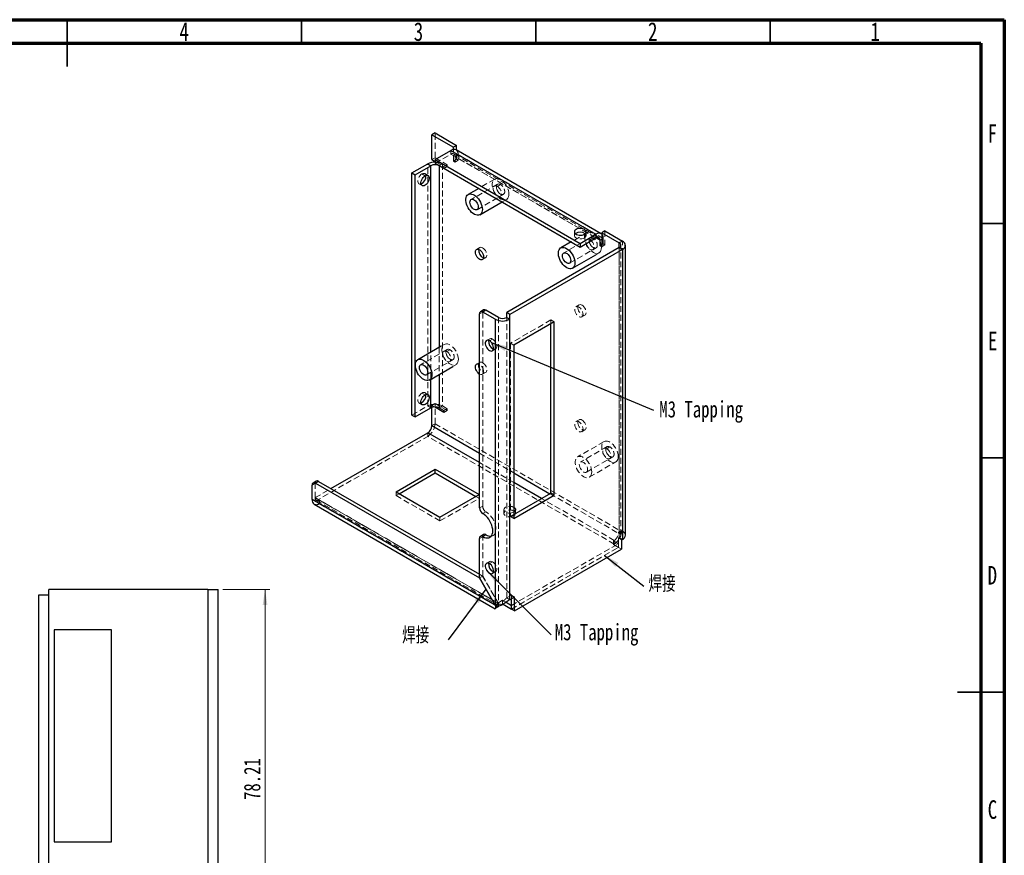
# Model space of a CAD drawing. Header units: millimetres. Extents: x 15 to 415, y 5 to 292.
# Tile 3 of 3: x 205 to 415, y 114 to 292. Entities that reach past the tile are written whole.
import ezdxf

# ---------------------------------------------------------------- set-up
doc = ezdxf.new("R2010")
doc.units = ezdxf.units.MM
doc.linetypes.add('SLD-實線', pattern=[0])
doc.linetypes.add('SLD-虛線-(隱匿輪廓線)', pattern=[1.905, 1.27, -0.635])
doc.styles.add('SLDTEXTSTYLE0', font='TXT', dxfattribs={"width": 0.75})
doc.styles.add('SLDTEXTSTYLE2', font='TXT', dxfattribs={"width": 0.75, "bigfont": 'bigfont'})
doc.dimstyles.new('SLDDIMSTYLE0', dxfattribs={"dimtxt": 0.18, "dimasz": 3.302, "dimexe": 0, "dimexo": 0.0625, "dimgap": 0, "dimtad": 0, "dimtih": 1, "dimtoh": 1, "dimdec": 0, "dimrnd": 1e-09, "dimzin": 0, "dimdsep": 46, "dimtxsty": 'Standard', "dimsah": 1, "dimcen": 0.09, "dimadec": 0, "dimazin": 0, "dimtfac": 3.302, "dimtdec": 0, "dimtofl": 0, "dimtmove": 0, "dimatfit": 3, "dimfxl": 1, "dimfrac": 2, "dimtolj": 1, "dimtzin": 0, "dimarcsym": 0})
doc.dimstyles.new('SLDDIMSTYLE1', dxfattribs={"dimtxt": 3.5, "dimasz": 3.302, "dimexe": 0, "dimexo": 0.0625, "dimgap": 0.875, "dimtad": 1, "dimrnd": 1e-09, "dimzin": 12, "dimdsep": 46, "dimtxsty": 'SLDTEXTSTYLE0', "dimsah": 1, "dimcen": 0.09, "dimadec": 0, "dimazin": 3, "dimtfac": 1, "dimtofl": 0, "dimtmove": 0, "dimatfit": 3, "dimfxl": 1, "dimfrac": 2, "dimtolj": 1, "dimtzin": 12, "dimarcsym": 0})

# ---------------------------------------------------------------- blocks, each defined once
blk = doc.blocks.new('_D')
at = {"color": 7, "linetype": 'SLD-實線', "lineweight": 0}
for p, q in [((248.22, 170.44), (258.22, 170.44)), ((257.22, 170.44), (257.22, 92.23)), ((245.77, 92.23), (258.22, 92.23))]:
    blk.add_line(p, q, dxfattribs=at)
at = {"color": 7, "linetype": 'SLD-實線', "lineweight": 18}
for points in [[(257.22, 170.44), (256.71, 167.13), (257.72, 167.13)], [(257.22, 92.23), (257.72, 95.53), (256.71, 95.53)]]:
    blk.add_solid(points, dxfattribs=at)
at = {"color": 7, "linetype": 'SLD-實線', "lineweight": 18, "insert": (252.7, 125.51), "char_height": 3.5, "attachment_point": 1, "rotation": 90, "style": 'SLDTEXTSTYLE0'}
blk.add_mtext('78.21', dxfattribs=at)
blk = doc.blocks.new('SW_NOTE_0_16')
at = {"color": 0, "linetype": 'Continuous', "lineweight": 0, "insert": (0.8, 2.34), "char_height": 3.5, "attachment_point": 1, "style": 'SLDTEXTSTYLE0'}
blk.add_mtext('M3 Tapping', dxfattribs=at)
blk = doc.blocks.new('SW_NOTE_0_17')
at = {"color": 0, "linetype": 'Continuous', "lineweight": 0, "insert": (1.24, 1.97), "char_height": 3.5, "attachment_point": 1, "style": 'SLDTEXTSTYLE0'}
blk.add_mtext('M3 Tapping', dxfattribs=at)
blk = doc.blocks.new('SW_NOTE_0_18')
at = {"color": 0, "linetype": 'Continuous', "lineweight": 0, "insert": (1.02, 2.23), "char_height": 3.5, "attachment_point": 1, "style": 'SLDTEXTSTYLE2'}
blk.add_mtext('焊接', dxfattribs=at)
blk = doc.blocks.new('SW_NOTE_0_19')
at = {"color": 0, "linetype": 'Continuous', "lineweight": 0, "insert": (-9.82, 2.69), "char_height": 3.5, "attachment_point": 1, "style": 'SLDTEXTSTYLE2'}
blk.add_mtext('焊接', dxfattribs=at)

msp = doc.modelspace()

# ---------------------------------------------------------------- linework, layer by layer
at = {"color": 7, "linetype": 'SLD-實線', "lineweight": 70}
for p, q in [((15, 292), (415, 292)), ((415, 292), (415, 5)), ((20, 287), (410, 287)), ((410, 287), (410, 10))]:
    msp.add_line(p, q, dxfattribs=at)
at = {"color": 7, "linetype": 'SLD-實線', "lineweight": 35}
for p, q in [((215, 292), (215, 282)), ((215, 287), (215, 292)), ((265, 287), (265, 292)), ((315, 287), (315, 292)), ((365, 287), (365, 292)), ((410, 248.5), (415, 248.5)), ((410, 198.5), (415, 198.5)), ((415, 148.5), (405, 148.5)), ((410, 148.5), (415, 148.5))]:
    msp.add_line(p, q, dxfattribs=at)
at = {"color": 7, "linetype": 'SLD-實線', "lineweight": 25}
for p, q in [((293.499, 267.853), (292.82, 267.462)), ((292.82, 262.138), (292.82, 267.462)), ((292.82, 267.462), (297.43, 264.8)), ((293.499, 267.853), (298.109, 265.192)), ((298.109, 265.192), (297.43, 264.8)), ((297.43, 264.295), (297.43, 264.8)), ((298.109, 264.135), (298.109, 265.192)), ((293.527, 262.155), (296.886, 264.094)), ((296.886, 264.094), (327.846, 246.221)), ((328.951, 246.33), (297.991, 264.203)), ((288.577, 259.297), (291.936, 261.236)), ((289.256, 258.905), (292.615, 260.844)), ((291.936, 261.236), (292.615, 260.844)), ((292.82, 262.138), (293.527, 261.73)), ((293.527, 262.155), (324.488, 244.282)), ((293.527, 262.155), (293.527, 261.371)), ((293.527, 261.371), (324.488, 243.498)), ((295.401, 260.256), (294.382, 260.844)), ((288.577, 259.297), (289.256, 258.905)), ((288.577, 207.652), (288.577, 259.297)), ((289.256, 207.26), (289.256, 258.905)), ((295.401, 260.289), (295.401, 260.256)), ((302.82, 256.006), (300.578, 254.712)), ((303.078, 250.382), (307.821, 253.119)), ((324.488, 244.282), (327.846, 246.221)), ((327.846, 246.221), (327.846, 245.437)), ((329.748, 246.927), (329.07, 246.535)), ((329.07, 246.535), (329.07, 243.555)), ((329.07, 246.535), (332.796, 244.384)), ((329.748, 246.927), (333.475, 244.776)), ((322.577, 244.601), (320.335, 243.307)), ((324.488, 243.498), (327.846, 245.437)), ((324.488, 244.282), (324.488, 243.498)), ((328.73, 243.751), (328.73, 244.926)), ((329.07, 243.947), (328.73, 243.751)), ((333.475, 244.776), (332.796, 244.384)), ((334.122, 182.014), (334.122, 243.874)), ((332.796, 243.363), (308.79, 229.505)), ((333.475, 242.971), (309.469, 229.113)), ((322.835, 238.976), (327.813, 241.85)), ((329.07, 243.555), (328.73, 243.751)), ((333.475, 242.971), (332.796, 243.363)), ((333.475, 242.971), (333.475, 181.112)), ((302.984, 187.834), (302.984, 229.215)), ((303.87, 230.064), (303.192, 229.672)), ((304.37, 230.015), (303.692, 229.623)), ((306.343, 228.092), (303.692, 229.623)), ((307.022, 228.484), (304.37, 230.015)), ((308.79, 228.484), (308.79, 229.505)), ((309.469, 229.113), (308.79, 229.505)), ((309.469, 228.092), (309.469, 229.113)), ((306.343, 228.092), (306.343, 167.066)), ((308.79, 228.484), (309.469, 228.092)), ((309.469, 168.233), (309.469, 228.092)), ((318.908, 227.55), (310.282, 222.57)), ((318.23, 190.977), (318.23, 227.158)), ((318.908, 190.585), (318.908, 227.55)), ((294.78, 222.326), (289.802, 219.453)), ((310.282, 222.57), (310.282, 185.605)), ((292.302, 215.122), (297.28, 217.996)), ((289.256, 207.26), (292.615, 209.199)), ((292.82, 205.406), (292.82, 209.295)), ((295.401, 208.219), (293.347, 209.405)), ((294.382, 209.199), (295.401, 208.611)), ((295.401, 208.611), (295.401, 208.219)), ((288.577, 207.652), (289.256, 207.26)), ((271.289, 191.956), (291.936, 203.875)), ((285.183, 191.241), (293.541, 196.066)), ((293.541, 196.066), (302.903, 190.662)), ((293.541, 195.282), (293.541, 196.066)), ((268.137, 193.537), (267.458, 193.145)), ((268.637, 193.487), (267.958, 193.095)), ((268.637, 193.487), (302.984, 173.659)), ((285.862, 190.849), (293.541, 195.282)), ((293.541, 195.282), (302.224, 190.27)), ((267.251, 189.625), (267.251, 192.687)), ((267.958, 193.095), (302.977, 172.879)), ((285.183, 191.241), (294.545, 185.837)), ((306.336, 167.061), (267.251, 189.625)), ((294.545, 185.837), (302.903, 190.662)), ((310.282, 186.389), (318.23, 190.977)), ((310.282, 185.605), (318.908, 190.585)), ((318.908, 190.585), (318.23, 190.977)), ((267.709, 188.613), (306.354, 166.303)), ((310.312, 186.94), (310.282, 186.923)), ((302.984, 172.883), (302.984, 181.302)), ((303.87, 182.151), (303.192, 181.76)), ((304.373, 182.1), (303.694, 181.708)), ((333.475, 181.112), (333.305, 181.014)), ((333.305, 181.014), (333.305, 179.013)), ((310.487, 165.841), (333.305, 179.013)), ((302.977, 172.879), (302.984, 172.883)), ((302.977, 172.879), (306.336, 167.061)), ((306.343, 167.066), (302.984, 172.883)), ((211.056, 169.186), (211.056, 170.436)), ((245.006, 170.436), (211.056, 170.436)), ((245.006, 170.436), (245.006, 94.678)), ((245.006, 170.436), (247.216, 170.436)), ((247.216, 94.678), (247.216, 170.436)), ((208.846, 169.186), (208.846, 94.448)), ((211.056, 169.186), (208.846, 169.186)), ((211.056, 95.878), (211.056, 169.186)), ((310.487, 168.821), (309.469, 168.233)), ((309.808, 166.233), (309.808, 168.429)), ((310.487, 165.841), (310.487, 168.821)), ((306.336, 167.061), (306.343, 167.066)), ((306.888, 166.743), (307.035, 166.828)), ((308.012, 167.269), (309.801, 166.237)), ((308.647, 167.687), (309.801, 167.021)), ((309.801, 167.021), (309.808, 167.025)), ((309.801, 166.237), (309.801, 167.021)), ((309.801, 166.237), (309.808, 166.241)), ((310.487, 165.841), (309.808, 166.233)), ((224.406, 161.848), (212.206, 161.848)), ((212.206, 161.848), (212.206, 116.578)), ((224.406, 116.578), (224.406, 161.848)), ((212.206, 116.578), (224.406, 116.578))]:
    msp.add_line(p, q, dxfattribs=at)
at = {"color": 7, "linetype": 'SLD-虛線-(隱匿輪廓線)', "lineweight": 18}
for p, q in [((293.499, 262.53), (293.499, 267.853)), ((293.527, 261.371), (296.886, 263.31)), ((296.886, 264.094), (296.886, 263.31)), ((296.886, 263.31), (327.846, 245.437)), ((297.43, 261.82), (297.43, 264.295)), ((328.471, 245.499), (297.511, 263.372)), ((298.448, 263.191), (297.769, 262.8)), ((297.769, 262.8), (297.769, 261.624)), ((327.846, 245.437), (297.769, 262.8)), ((298.109, 262.212), (298.109, 264.135)), ((329.409, 245.318), (298.448, 263.191)), ((298.448, 263.191), (298.448, 262.016)), ((291.936, 209.591), (291.936, 261.236)), ((293.499, 262.53), (292.82, 262.138)), ((293.499, 262.53), (296.08, 261.04)), ((293.527, 261.73), (295.401, 260.648)), ((295.061, 261.236), (294.411, 260.86)), ((296.08, 260.648), (295.061, 261.236)), ((295.061, 261.236), (295.061, 209.591)), ((296.08, 261.04), (295.401, 260.648)), ((295.401, 260.648), (295.401, 260.289)), ((296.08, 260.648), (295.401, 260.256)), ((296.08, 261.04), (296.08, 260.648)), ((298.109, 262.212), (297.43, 261.82)), ((297.769, 261.624), (297.43, 261.82)), ((298.448, 262.016), (297.769, 261.624)), ((298.448, 262.016), (298.109, 262.212)), ((291.377, 258.7), (290.698, 259.092)), ((292.002, 258.762), (291.323, 259.154)), ((290.073, 256.989), (290.752, 256.597)), ((306.86, 256.895), (301.203, 253.629)), ((306.235, 257.978), (302.82, 256.006)), ((306.86, 256.895), (306.181, 256.503)), ((307.485, 256.833), (306.806, 256.441)), ((302.453, 251.464), (308.11, 254.73)), ((307.431, 254.338), (308.11, 254.73)), ((307.821, 253.119), (308.735, 253.647)), ((325.992, 246.572), (322.577, 244.601)), ((323.238, 246.731), (323.238, 245.947)), ((325.371, 245.437), (325.371, 246.221)), ((325.738, 245.947), (325.738, 246.731)), ((329.748, 246.927), (329.748, 243.947)), ((326.617, 245.49), (320.96, 242.224)), ((326.617, 245.49), (325.938, 245.098)), ((327.242, 245.428), (326.563, 245.036)), ((329.409, 245.318), (329.07, 245.122)), ((329.409, 244.142), (329.07, 243.947)), ((329.748, 243.947), (329.07, 243.555)), ((329.409, 244.142), (329.409, 245.318)), ((329.748, 243.947), (329.409, 244.142)), ((333.162, 182.014), (333.162, 243.874)), ((333.475, 182.916), (333.475, 244.776)), ((303.037, 243.387), (302.358, 242.995)), ((322.21, 240.059), (327.867, 243.325)), ((327.188, 242.933), (327.867, 243.325)), ((327.813, 241.85), (328.492, 242.242)), ((332.796, 243.363), (332.796, 181.504)), ((332.796, 182.524), (332.796, 243.363)), ((303.608, 240.83), (304.286, 241.222)), ((302.984, 229.215), (303.663, 229.607)), ((303.663, 188.226), (303.663, 229.607)), ((324.25, 231.141), (323.571, 230.749)), ((307.022, 228.484), (307.022, 167.457)), ((308.79, 168.625), (308.79, 228.484)), ((318.23, 227.942), (309.603, 222.962)), ((318.908, 227.55), (318.23, 227.942)), ((318.23, 227.158), (318.23, 227.942)), ((324.821, 228.584), (325.5, 228.976)), ((305.16, 223.92), (304.481, 223.528)), ((305.785, 223.858), (305.106, 223.466)), ((309.603, 222.962), (309.603, 185.997)), ((310.282, 222.57), (309.603, 222.962)), ((296.084, 221.636), (290.427, 218.37)), ((292.615, 215.303), (292.615, 221.076)), ((294.382, 222.097), (294.382, 216.324)), ((295.459, 222.718), (294.78, 222.326)), ((296.084, 221.636), (295.405, 221.244)), ((296.709, 221.574), (296.03, 221.182)), ((305.731, 221.363), (306.409, 221.755)), ((291.677, 216.205), (297.334, 219.471)), ((296.655, 219.079), (297.334, 219.471)), ((303.037, 218.891), (302.358, 218.499)), ((297.28, 217.996), (297.959, 218.388)), ((303.608, 216.334), (304.286, 216.726)), ((291.377, 211.955), (290.698, 212.347)), ((292.002, 212.017), (291.323, 212.409)), ((290.073, 210.244), (290.752, 209.852)), ((288.577, 207.652), (291.936, 209.591)), ((291.936, 209.591), (292.615, 209.199)), ((293.499, 210.101), (292.82, 209.709)), ((293.347, 209.405), (292.82, 209.709)), ((292.82, 209.295), (292.82, 209.709)), ((296.08, 208.611), (293.499, 210.101)), ((293.499, 205.798), (293.499, 210.101)), ((295.061, 209.591), (294.382, 209.199)), ((295.061, 209.591), (296.08, 209.003)), ((296.08, 209.003), (295.401, 208.611)), ((296.08, 208.611), (295.401, 208.219)), ((296.08, 209.003), (296.08, 208.611)), ((324.25, 206.645), (323.571, 206.253)), ((291.936, 203.091), (291.936, 203.875)), ((293.499, 205.798), (292.82, 205.406)), ((293.499, 205.798), (333.305, 182.818)), ((324.821, 204.088), (325.5, 204.48)), ((267.93, 189.233), (291.936, 203.091)), ((331.742, 180.111), (291.936, 203.091)), ((329.584, 201.981), (323.927, 198.716)), ((330.209, 200.899), (324.552, 197.633)), ((330.209, 200.899), (329.53, 200.507)), ((330.834, 200.837), (330.155, 200.445)), ((302.984, 199.538), (310.282, 195.326)), ((325.802, 195.468), (331.459, 198.734)), ((326.427, 194.386), (332.084, 197.651)), ((330.78, 198.342), (331.459, 198.734)), ((310.282, 193.284), (302.984, 197.497)), ((267.251, 192.687), (267.93, 193.079)), ((267.93, 190.017), (267.93, 193.079)), ((267.93, 190.017), (271.289, 191.956)), ((285.183, 190.457), (285.183, 191.241)), ((307.015, 167.453), (267.93, 190.017)), ((267.93, 190.017), (268.813, 189.506)), ((267.93, 189.233), (267.93, 190.017)), ((267.93, 189.233), (268.813, 188.723)), ((268.189, 189.445), (306.835, 167.135)), ((268.813, 189.506), (306.888, 167.527)), ((268.813, 189.506), (268.813, 188.723)), ((285.183, 190.457), (285.862, 190.849)), ((285.183, 190.457), (294.545, 185.053)), ((294.545, 185.053), (302.903, 189.878)), ((302.224, 190.27), (302.903, 189.878)), ((302.903, 189.878), (302.903, 190.662)), ((331.742, 180.895), (316.254, 189.837)), ((318.022, 190.857), (332.626, 182.426)), ((268.813, 188.723), (306.364, 167.045)), ((303.663, 188.226), (302.984, 187.834)), ((308.178, 187.45), (308.178, 186.666)), ((310.678, 186.666), (310.678, 187.45)), ((294.545, 185.053), (294.545, 185.837)), ((303.694, 186.608), (304.373, 187)), ((309.603, 185.997), (310.282, 186.389)), ((310.282, 185.605), (309.603, 185.997)), ((310.312, 186.156), (310.312, 186.94)), ((333.305, 183.014), (332.626, 182.622)), ((333.475, 182.916), (332.796, 182.524)), ((333.305, 183.014), (333.475, 182.916)), ((333.305, 182.818), (333.305, 183.014)), ((302.984, 181.302), (303.663, 181.694)), ((303.663, 173.275), (303.663, 181.694)), ((305.202, 181.555), (305.881, 181.947)), ((331.573, 180.797), (331.742, 180.895)), ((332.619, 180.193), (331.573, 180.797)), ((331.573, 180.014), (331.573, 180.797)), ((331.742, 180.111), (331.742, 180.895)), ((333.305, 182.818), (332.626, 182.426)), ((332.626, 182.622), (332.796, 182.524)), ((332.626, 182.426), (332.626, 182.622)), ((332.796, 181.504), (332.626, 181.406)), ((333.305, 181.014), (332.626, 181.406)), ((332.626, 181.406), (332.626, 179.405)), ((333.475, 181.112), (332.796, 181.504)), ((309.808, 167.025), (332.619, 180.193)), ((309.808, 166.241), (332.619, 179.409)), ((309.808, 166.233), (332.626, 179.405)), ((331.573, 180.014), (331.742, 180.111)), ((332.619, 179.409), (331.573, 180.014)), ((332.619, 180.193), (332.619, 179.409)), ((333.305, 179.013), (332.626, 179.405)), ((305.16, 176.391), (304.481, 175.999)), ((305.785, 176.329), (305.106, 175.937)), ((302.984, 173.659), (303.656, 173.271)), ((302.984, 172.883), (303.663, 173.275)), ((303.656, 173.271), (307.015, 167.453)), ((307.022, 167.457), (303.663, 173.275)), ((305.731, 173.834), (306.409, 174.226)), ((309.808, 169.213), (308.79, 168.625)), ((309.469, 168.233), (308.79, 168.625)), ((310.487, 168.821), (309.808, 169.213)), ((309.808, 168.429), (309.808, 169.213)), ((306.343, 167.066), (307.022, 167.457)), ((306.751, 166.822), (306.888, 166.743)), ((306.888, 167.527), (307.906, 168.114)), ((306.888, 166.814), (306.888, 167.527)), ((307.035, 166.828), (307.906, 167.331)), ((307.906, 168.114), (308.647, 167.687)), ((307.906, 167.331), (307.906, 168.114)), ((307.906, 167.331), (308.012, 167.269))]:
    msp.add_line(p, q, dxfattribs=at)
at = {"color": 8, "linetype": 'SLD-實線', "lineweight": 25}
for p, q in [((292.615, 221.076), (292.615, 260.844)), ((294.411, 260.86), (294.382, 260.844)), ((294.382, 260.844), (294.382, 222.097)), ((328.73, 244.926), (327.846, 245.437)), ((329.07, 245.122), (328.73, 244.926)), ((332.796, 243.363), (332.796, 244.384)), ((292.615, 209.199), (292.615, 215.303)), ((294.382, 216.324), (294.382, 209.199)), ((302.984, 197.497), (291.936, 203.875)), ((292.82, 205.406), (302.984, 199.538)), ((310.282, 195.326), (318.022, 190.857)), ((316.254, 189.837), (310.282, 193.284)), ((306.888, 166.743), (306.888, 166.814))]:
    msp.add_line(p, q, dxfattribs=at)
at = {"color": 7, "linetype": 'SLD-虛線-(隱匿輪廓線)', "lineweight": 18, "flags": 128}
for points in [[(290.513, 256.967), (290.487, 256.958), (290.288, 256.931), (290.112, 256.969), (289.971, 257.072), (289.872, 257.233), (289.821, 257.442), (289.821, 257.688), (289.872, 257.956), (289.971, 258.231), (290.112, 258.497), (290.288, 258.738), (290.487, 258.94), (290.698, 259.092)], [(290.698, 259.092), (290.91, 259.185), (291.109, 259.212), (291.285, 259.174), (291.426, 259.071), (291.525, 258.911), (291.563, 258.785)], [(309.253, 254.792), (309.227, 254.462), (309.152, 254.17), (309.028, 253.926), (308.861, 253.736), (308.653, 253.606), (308.412, 253.539), (308.144, 253.538), (307.858, 253.602), (307.56, 253.73), (307.261, 253.917), (306.967, 254.159), (306.689, 254.449), (306.434, 254.778), (306.209, 255.137), (306.021, 255.515), (305.874, 255.902), (305.774, 256.286), (305.724, 256.656), (305.724, 257.002), (305.774, 257.314), (305.874, 257.583), (306.021, 257.801), (306.209, 257.962), (306.434, 258.061), (306.689, 258.095), (306.967, 258.063), (307.261, 257.967), (307.56, 257.809), (307.858, 257.593), (308.144, 257.326), (308.412, 257.016), (308.653, 256.671), (308.861, 256.301), (309.028, 255.917), (309.152, 255.53), (309.227, 255.152), (309.253, 254.792)], [(306.806, 256.441), (307.018, 256.289), (307.217, 256.087), (307.392, 255.846), (307.534, 255.58), (307.633, 255.305), (307.684, 255.037), (307.684, 254.791), (307.633, 254.582), (307.534, 254.421), (307.392, 254.318), (307.217, 254.28), (307.018, 254.307), (306.806, 254.4), (306.595, 254.552), (306.396, 254.754), (306.22, 254.995), (306.079, 255.261), (305.98, 255.536), (305.929, 255.804), (305.929, 256.05), (305.98, 256.26), (306.079, 256.42), (306.22, 256.523), (306.396, 256.561), (306.595, 256.534), (306.806, 256.441)], [(308.369, 255.302), (308.343, 255.073), (308.268, 254.886), (308.147, 254.754), (307.987, 254.683), (307.799, 254.677), (307.592, 254.738), (307.379, 254.861), (307.172, 255.039), (306.983, 255.262), (306.824, 255.518), (306.702, 255.79), (306.627, 256.064), (306.601, 256.323), (306.627, 256.552), (306.702, 256.739), (306.824, 256.871), (306.983, 256.942), (307.172, 256.948), (307.379, 256.887), (307.592, 256.764), (307.799, 256.586), (307.987, 256.363), (308.147, 256.107), (308.268, 255.835), (308.343, 255.561), (308.369, 255.302)], [(307.485, 256.833), (307.274, 256.926), (307.074, 256.953), (306.899, 256.915), (306.758, 256.812), (306.659, 256.651), (306.608, 256.442), (306.608, 256.196), (306.659, 255.928), (306.758, 255.653), (306.899, 255.387), (307.074, 255.146), (307.274, 254.944), (307.485, 254.792), (307.697, 254.699), (307.896, 254.672), (308.071, 254.71), (308.213, 254.813), (308.312, 254.973), (308.363, 255.183), (308.363, 255.429), (308.312, 255.697), (308.213, 255.972), (308.071, 256.238), (307.896, 256.479), (307.697, 256.681), (307.485, 256.833)], [(323.438, 246.339), (323.418, 246.32), (323.294, 246.162), (323.24, 245.991), (323.258, 245.817), (323.348, 245.651), (323.504, 245.502), (323.717, 245.379), (323.975, 245.289), (324.262, 245.237), (324.563, 245.227), (324.859, 245.258), (325.134, 245.33), (325.371, 245.437)], [(325.371, 245.437), (325.557, 245.574), (325.681, 245.732), (325.735, 245.904), (325.717, 246.077), (325.627, 246.243), (325.537, 246.339)], [(329.009, 243.387), (328.984, 243.056), (328.908, 242.765), (328.785, 242.521), (328.617, 242.331), (328.41, 242.201), (328.169, 242.134), (327.901, 242.133), (327.614, 242.197), (327.317, 242.324), (327.017, 242.512), (326.724, 242.754), (326.446, 243.044), (326.191, 243.373), (325.965, 243.732), (325.777, 244.11), (325.631, 244.496), (325.531, 244.88), (325.48, 245.251), (325.48, 245.597), (325.531, 245.909), (325.631, 246.178), (325.777, 246.396), (325.965, 246.556), (326.191, 246.655), (326.446, 246.689), (326.724, 246.658), (327.017, 246.562), (327.317, 246.403), (327.614, 246.188), (327.901, 245.921), (328.169, 245.61), (328.41, 245.265), (328.617, 244.896), (328.785, 244.512), (328.908, 244.125), (328.984, 243.746), (329.009, 243.387)], [(326.563, 245.036), (326.774, 244.884), (326.974, 244.682), (327.149, 244.441), (327.29, 244.175), (327.389, 243.9), (327.44, 243.632), (327.44, 243.386), (327.389, 243.176), (327.29, 243.016), (327.149, 242.913), (326.974, 242.874), (326.774, 242.902), (326.563, 242.995), (326.351, 243.146), (326.152, 243.349), (325.977, 243.59), (325.835, 243.855), (325.736, 244.131), (325.685, 244.399), (325.685, 244.645), (325.736, 244.854), (325.835, 245.015), (325.977, 245.118), (326.152, 245.156), (326.351, 245.128), (326.563, 245.036)], [(328.126, 243.897), (328.1, 243.668), (328.024, 243.481), (327.903, 243.348), (327.744, 243.277), (327.555, 243.272), (327.348, 243.332), (327.135, 243.456), (326.928, 243.634), (326.74, 243.857), (326.58, 244.112), (326.459, 244.385), (326.384, 244.658), (326.358, 244.917), (326.384, 245.147), (326.459, 245.333), (326.58, 245.466), (326.74, 245.537), (326.928, 245.543), (327.135, 245.482), (327.348, 245.359), (327.555, 245.181), (327.744, 244.957), (327.903, 244.702), (328.024, 244.43), (328.1, 244.156), (328.126, 243.897)], [(327.242, 245.428), (327.03, 245.52), (326.831, 245.548), (326.656, 245.51), (326.514, 245.407), (326.415, 245.246), (326.364, 245.037), (326.364, 244.791), (326.415, 244.522), (326.514, 244.247), (326.656, 243.982), (326.831, 243.741), (327.03, 243.538), (327.242, 243.387), (327.453, 243.294), (327.652, 243.266), (327.828, 243.305), (327.969, 243.407), (328.068, 243.568), (328.119, 243.778), (328.119, 244.024), (328.068, 244.292), (327.969, 244.567), (327.828, 244.833), (327.652, 245.074), (327.453, 245.276), (327.242, 245.428)], [(302.797, 243.018), (302.835, 243.144), (302.934, 243.304), (303.075, 243.407), (303.251, 243.446), (303.45, 243.418), (303.661, 243.325)], [(303.661, 243.325), (303.873, 243.174), (304.072, 242.971), (304.248, 242.73), (304.389, 242.465), (304.488, 242.19), (304.539, 241.921), (304.539, 241.675), (304.488, 241.466), (304.389, 241.305), (304.248, 241.202), (304.072, 241.164), (303.873, 241.192), (303.847, 241.2)], [(324.875, 231.079), (325.086, 230.927), (325.285, 230.725), (325.461, 230.484), (325.602, 230.218), (325.701, 229.943), (325.752, 229.675), (325.752, 229.429), (325.701, 229.22), (325.602, 229.059), (325.461, 228.956), (325.285, 228.918), (325.086, 228.945), (324.875, 229.038), (324.663, 229.19), (324.464, 229.392), (324.289, 229.633), (324.147, 229.899), (324.048, 230.174), (323.997, 230.442), (323.997, 230.688), (324.048, 230.898), (324.147, 231.058), (324.289, 231.161), (324.464, 231.199), (324.663, 231.172), (324.875, 231.079)], [(325.08, 229.156), (325.054, 228.927), (324.978, 228.741), (324.857, 228.608), (324.698, 228.537), (324.509, 228.531), (324.302, 228.592), (324.089, 228.715), (323.882, 228.893), (323.694, 229.117), (323.534, 229.372), (323.413, 229.644), (323.338, 229.918), (323.312, 230.177), (323.338, 230.406), (323.413, 230.593), (323.534, 230.725), (323.694, 230.797), (323.882, 230.802), (324.089, 230.741), (324.302, 230.618), (324.509, 230.44), (324.698, 230.217), (324.857, 229.962), (324.978, 229.689), (325.054, 229.416), (325.08, 229.156)], [(298.477, 219.533), (298.451, 219.202), (298.376, 218.911), (298.252, 218.667), (298.084, 218.477), (297.877, 218.347), (297.636, 218.28), (297.368, 218.279), (297.081, 218.343), (296.784, 218.47), (296.484, 218.658), (296.191, 218.9), (295.913, 219.19), (295.658, 219.519), (295.433, 219.877), (295.244, 220.256), (295.098, 220.642), (294.998, 221.026), (294.947, 221.397), (294.947, 221.743), (294.998, 222.055), (295.098, 222.324), (295.244, 222.542), (295.433, 222.702), (295.658, 222.801), (295.913, 222.835), (296.191, 222.804), (296.484, 222.708), (296.784, 222.549), (297.081, 222.334), (297.368, 222.067), (297.636, 221.756), (297.877, 221.411), (298.084, 221.042), (298.252, 220.658), (298.376, 220.271), (298.451, 219.892), (298.477, 219.533)], [(305.785, 223.858), (305.573, 223.951), (305.374, 223.978), (305.198, 223.94), (305.057, 223.837), (304.958, 223.677), (304.92, 223.551)], [(305.97, 221.733), (305.996, 221.724), (306.195, 221.697), (306.371, 221.735), (306.512, 221.838), (306.611, 221.999), (306.662, 222.208), (306.662, 222.454), (306.611, 222.722), (306.512, 222.997), (306.371, 223.263), (306.195, 223.504), (305.996, 223.706), (305.785, 223.858)], [(296.03, 221.182), (296.242, 221.03), (296.441, 220.828), (296.616, 220.587), (296.757, 220.321), (296.856, 220.046), (296.907, 219.778), (296.907, 219.532), (296.856, 219.322), (296.757, 219.162), (296.616, 219.059), (296.441, 219.02), (296.242, 219.048), (296.03, 219.141), (295.818, 219.292), (295.619, 219.495), (295.444, 219.736), (295.303, 220.001), (295.204, 220.276), (295.153, 220.545), (295.153, 220.791), (295.204, 221), (295.303, 221.161), (295.444, 221.264), (295.619, 221.302), (295.818, 221.274), (296.03, 221.182)], [(297.593, 220.043), (297.567, 219.814), (297.491, 219.627), (297.37, 219.494), (297.211, 219.423), (297.022, 219.418), (296.815, 219.478), (296.602, 219.601), (296.395, 219.78), (296.207, 220.003), (296.047, 220.258), (295.926, 220.531), (295.851, 220.804), (295.825, 221.063), (295.851, 221.293), (295.926, 221.479), (296.047, 221.612), (296.207, 221.683), (296.395, 221.688), (296.602, 221.628), (296.815, 221.505), (297.022, 221.327), (297.211, 221.103), (297.37, 220.848), (297.491, 220.576), (297.567, 220.302), (297.593, 220.043)], [(296.709, 221.574), (296.497, 221.666), (296.298, 221.694), (296.123, 221.656), (295.981, 221.553), (295.882, 221.392), (295.831, 221.183), (295.831, 220.937), (295.882, 220.668), (295.981, 220.393), (296.123, 220.128), (296.298, 219.887), (296.497, 219.684), (296.709, 219.533), (296.92, 219.44), (297.12, 219.412), (297.295, 219.451), (297.436, 219.553), (297.535, 219.714), (297.586, 219.924), (297.586, 220.17), (297.535, 220.438), (297.436, 220.713), (297.295, 220.979), (297.12, 221.22), (296.92, 221.422), (296.709, 221.574)], [(302.797, 218.522), (302.835, 218.647), (302.934, 218.808), (303.075, 218.911), (303.251, 218.949), (303.45, 218.922), (303.661, 218.829)], [(303.661, 218.829), (303.873, 218.677), (304.072, 218.475), (304.248, 218.234), (304.389, 217.968), (304.488, 217.693), (304.539, 217.425), (304.539, 217.179), (304.488, 216.969), (304.389, 216.809), (304.248, 216.706), (304.072, 216.668), (303.873, 216.695), (303.661, 216.788), (303.45, 216.94), (303.251, 217.142), (303.075, 217.383), (302.984, 217.543)], [(303.867, 216.906), (303.841, 216.677), (303.765, 216.49), (303.644, 216.358), (303.485, 216.287), (303.296, 216.281), (303.089, 216.342), (302.984, 216.395)], [(290.513, 210.221), (290.487, 210.213), (290.288, 210.185), (290.112, 210.224), (289.971, 210.327), (289.872, 210.487), (289.821, 210.697), (289.821, 210.943), (289.872, 211.211), (289.971, 211.486), (290.112, 211.752), (290.288, 211.993), (290.487, 212.195), (290.698, 212.347)], [(290.698, 212.347), (290.91, 212.439), (291.109, 212.467), (291.285, 212.429), (291.426, 212.326), (291.525, 212.165), (291.563, 212.039)], [(325.08, 204.66), (325.054, 204.431), (324.978, 204.244), (324.857, 204.112), (324.698, 204.041), (324.509, 204.035), (324.302, 204.096), (324.089, 204.219), (323.882, 204.397), (323.694, 204.62), (323.534, 204.876), (323.413, 205.148), (323.338, 205.422), (323.312, 205.681), (323.338, 205.91), (323.413, 206.097), (323.534, 206.229), (323.694, 206.3), (323.882, 206.306), (324.089, 206.245), (324.302, 206.122), (324.509, 205.944), (324.698, 205.721), (324.857, 205.465), (324.978, 205.193), (325.054, 204.919), (325.08, 204.66)], [(324.875, 206.583), (325.086, 206.431), (325.285, 206.229), (325.461, 205.988), (325.602, 205.722), (325.701, 205.447), (325.752, 205.179), (325.752, 204.933), (325.701, 204.723), (325.602, 204.563), (325.461, 204.46), (325.285, 204.421), (325.086, 204.449), (324.875, 204.542), (324.663, 204.693), (324.464, 204.896), (324.289, 205.137), (324.147, 205.402), (324.048, 205.677), (323.997, 205.946), (323.997, 206.192), (324.048, 206.401), (324.147, 206.562), (324.289, 206.665), (324.464, 206.703), (324.663, 206.675), (324.875, 206.583)], [(332.602, 198.796), (332.576, 198.465), (332.501, 198.174), (332.377, 197.93), (332.209, 197.74), (332.002, 197.61), (331.761, 197.543), (331.493, 197.542), (331.206, 197.606), (330.909, 197.733), (330.609, 197.921), (330.316, 198.163), (330.038, 198.453), (329.783, 198.782), (329.558, 199.141), (329.369, 199.519), (329.223, 199.905), (329.123, 200.289), (329.072, 200.66), (329.072, 201.006), (329.123, 201.318), (329.223, 201.587), (329.369, 201.805), (329.558, 201.966), (329.783, 202.064), (330.038, 202.098), (330.316, 202.067), (330.609, 201.971), (330.909, 201.812), (331.206, 201.597), (331.493, 201.33), (331.761, 201.019), (332.002, 200.674), (332.209, 200.305), (332.377, 199.921), (332.501, 199.534), (332.576, 199.155), (332.602, 198.796)], [(330.155, 200.445), (330.367, 200.293), (330.566, 200.091), (330.741, 199.85), (330.882, 199.584), (330.981, 199.309), (331.032, 199.041), (331.032, 198.795), (330.981, 198.585), (330.882, 198.425), (330.741, 198.322), (330.566, 198.284), (330.367, 198.311), (330.155, 198.404), (329.943, 198.555), (329.744, 198.758), (329.569, 198.999), (329.428, 199.265), (329.329, 199.54), (329.278, 199.808), (329.278, 200.054), (329.329, 200.263), (329.428, 200.424), (329.569, 200.527), (329.744, 200.565), (329.943, 200.538), (330.155, 200.445)], [(331.718, 199.306), (331.692, 199.077), (331.616, 198.89), (331.495, 198.758), (331.336, 198.686), (331.147, 198.681), (330.94, 198.742), (330.727, 198.865), (330.52, 199.043), (330.332, 199.266), (330.172, 199.521), (330.051, 199.794), (329.976, 200.067), (329.95, 200.327), (329.976, 200.556), (330.051, 200.742), (330.172, 200.875), (330.332, 200.946), (330.52, 200.952), (330.727, 200.891), (330.94, 200.768), (331.147, 200.59), (331.336, 200.366), (331.495, 200.111), (331.616, 199.839), (331.692, 199.565), (331.718, 199.306)], [(330.834, 200.837), (330.622, 200.929), (330.423, 200.957), (330.248, 200.919), (330.106, 200.816), (330.007, 200.655), (329.956, 200.446), (329.956, 200.2), (330.007, 199.931), (330.106, 199.656), (330.248, 199.391), (330.423, 199.15), (330.622, 198.947), (330.834, 198.796), (331.045, 198.703), (331.245, 198.675), (331.42, 198.714), (331.561, 198.817), (331.66, 198.977), (331.711, 199.187), (331.711, 199.433), (331.66, 199.701), (331.561, 199.976), (331.42, 200.242), (331.245, 200.483), (331.045, 200.685), (330.834, 200.837)], [(326.945, 195.53), (326.919, 195.2), (326.844, 194.908), (326.72, 194.664), (326.552, 194.474), (326.345, 194.344), (326.104, 194.277), (325.836, 194.276), (325.549, 194.34), (325.252, 194.468), (324.952, 194.655), (324.659, 194.898), (324.381, 195.187), (324.126, 195.516), (323.901, 195.875), (323.712, 196.253), (323.566, 196.64), (323.466, 197.024), (323.416, 197.394), (323.416, 197.741), (323.466, 198.053), (323.566, 198.321), (323.712, 198.539), (323.901, 198.7), (324.126, 198.799), (324.381, 198.833), (324.659, 198.801), (324.952, 198.705), (325.252, 198.547), (325.549, 198.331), (325.836, 198.064), (326.104, 197.754), (326.345, 197.409), (326.552, 197.039), (326.72, 196.655), (326.844, 196.268), (326.919, 195.89), (326.945, 195.53)], [(326.061, 196.04), (326.035, 195.811), (325.96, 195.625), (325.839, 195.492), (325.679, 195.421), (325.49, 195.415), (325.283, 195.476), (325.07, 195.599), (324.864, 195.777), (324.675, 196), (324.515, 196.256), (324.394, 196.528), (324.319, 196.802), (324.293, 197.061), (324.319, 197.29), (324.394, 197.477), (324.515, 197.609), (324.675, 197.68), (324.864, 197.686), (325.07, 197.625), (325.283, 197.502), (325.49, 197.324), (325.679, 197.101), (325.839, 196.846), (325.96, 196.573), (326.035, 196.299), (326.061, 196.04)], [(310.282, 186.923), (310.075, 186.833), (309.8, 186.761), (309.503, 186.73), (309.203, 186.74), (308.915, 186.792), (308.657, 186.882), (308.444, 187.005), (308.288, 187.154), (308.198, 187.32), (308.18, 187.494), (308.235, 187.665), (308.358, 187.823), (308.544, 187.96), (308.781, 188.068), (309.056, 188.139), (309.352, 188.17), (309.653, 188.16), (309.941, 188.108), (310.199, 188.018), (310.282, 187.977)], [(310.312, 186.156), (310.075, 186.049), (309.8, 185.977), (309.503, 185.946), (309.203, 185.956), (308.915, 186.008), (308.657, 186.098), (308.444, 186.221), (308.288, 186.37), (308.198, 186.536), (308.18, 186.71), (308.235, 186.881), (308.358, 187.04), (308.544, 187.176), (308.781, 187.284), (309.056, 187.355), (309.352, 187.387), (309.653, 187.376), (309.941, 187.324), (310.199, 187.234), (310.282, 187.193)], [(310.477, 187.058), (310.568, 186.962), (310.657, 186.796), (310.676, 186.623), (310.621, 186.452), (310.498, 186.293), (310.312, 186.156)], [(305.503, 181.819), (305.624, 181.843), (305.878, 181.946), (306.095, 182.113), (306.27, 182.34), (306.398, 182.622), (306.476, 182.952), (306.502, 183.321), (306.476, 183.72), (306.398, 184.14), (306.27, 184.569), (306.095, 184.999), (305.878, 185.416), (305.624, 185.813), (305.339, 186.178), (305.03, 186.502), (304.706, 186.779), (304.373, 187)], [(305.785, 176.329), (305.573, 176.422), (305.374, 176.449), (305.198, 176.411), (305.057, 176.308), (304.958, 176.147), (304.92, 176.021)], [(305.97, 174.203), (305.996, 174.195), (306.195, 174.167), (306.371, 174.206), (306.512, 174.309), (306.611, 174.469), (306.662, 174.679), (306.662, 174.925), (306.611, 175.193), (306.512, 175.468), (306.371, 175.734), (306.195, 175.975), (305.996, 176.177), (305.785, 176.329)]]:
    msp.add_lwpolyline(points, dxfattribs=at)
at = {"color": 7, "linetype": 'SLD-實線', "lineweight": 25, "flags": 128}
for points in [[(291.377, 258.7), (291.589, 258.793), (291.788, 258.821), (291.963, 258.782), (292.105, 258.679), (292.204, 258.519), (292.255, 258.309), (292.255, 258.063), (292.204, 257.795), (292.105, 257.52), (291.963, 257.254), (291.788, 257.013), (291.589, 256.811), (291.377, 256.659), (291.166, 256.567), (290.966, 256.539), (290.791, 256.577), (290.65, 256.68), (290.551, 256.841), (290.5, 257.05), (290.5, 257.296), (290.551, 257.565), (290.65, 257.84), (290.791, 258.105), (290.966, 258.346), (291.166, 258.549), (291.377, 258.7)], [(303.596, 251.526), (303.571, 251.196), (303.495, 250.905), (303.372, 250.66), (303.204, 250.47), (302.996, 250.34), (302.755, 250.273), (302.487, 250.272), (302.201, 250.336), (301.903, 250.464), (301.604, 250.652), (301.311, 250.894), (301.032, 251.183), (300.777, 251.512), (300.552, 251.871), (300.364, 252.249), (300.217, 252.636), (300.118, 253.02), (300.067, 253.391), (300.067, 253.737), (300.118, 254.049), (300.217, 254.318), (300.364, 254.535), (300.552, 254.696), (300.777, 254.795), (301.032, 254.829), (301.311, 254.798), (301.604, 254.701), (301.903, 254.543), (302.201, 254.327), (302.487, 254.06), (302.755, 253.75), (302.996, 253.405), (303.204, 253.035), (303.372, 252.651), (303.495, 252.265), (303.571, 251.886), (303.596, 251.526)], [(302.712, 252.037), (302.686, 251.807), (302.611, 251.621), (302.49, 251.488), (302.33, 251.417), (302.142, 251.412), (301.935, 251.472), (301.722, 251.595), (301.515, 251.773), (301.326, 251.997), (301.167, 252.252), (301.046, 252.524), (300.97, 252.798), (300.944, 253.057), (300.97, 253.287), (301.046, 253.473), (301.167, 253.606), (301.326, 253.677), (301.515, 253.682), (301.722, 253.622), (301.935, 253.499), (302.142, 253.32), (302.33, 253.097), (302.49, 252.842), (302.611, 252.569), (302.686, 252.296), (302.712, 252.037)], [(325.371, 246.221), (325.557, 246.358), (325.681, 246.516), (325.735, 246.687), (325.717, 246.861), (325.627, 247.027), (325.472, 247.176), (325.258, 247.299), (325.001, 247.389), (324.713, 247.441), (324.412, 247.451), (324.116, 247.42), (323.841, 247.349), (323.604, 247.241), (323.418, 247.104), (323.294, 246.946), (323.24, 246.775), (323.258, 246.601), (323.348, 246.435), (323.504, 246.286), (323.717, 246.163), (323.975, 246.073), (324.262, 246.021), (324.563, 246.011), (324.859, 246.042), (325.134, 246.113), (325.371, 246.221)], [(303.867, 241.403), (303.841, 241.173), (303.765, 240.987), (303.644, 240.854), (303.485, 240.783), (303.296, 240.778), (303.089, 240.838), (302.876, 240.961), (302.669, 241.139), (302.481, 241.363), (302.321, 241.618), (302.2, 241.89), (302.124, 242.164), (302.099, 242.423), (302.124, 242.652), (302.2, 242.839), (302.321, 242.972), (302.481, 243.043), (302.669, 243.048), (302.876, 242.988), (303.089, 242.865), (303.296, 242.686), (303.485, 242.463), (303.644, 242.208), (303.765, 241.935), (303.841, 241.662), (303.867, 241.403)], [(323.353, 240.121), (323.327, 239.791), (323.252, 239.499), (323.128, 239.255), (322.96, 239.065), (322.753, 238.935), (322.512, 238.868), (322.244, 238.867), (321.957, 238.931), (321.66, 239.059), (321.36, 239.246), (321.067, 239.489), (320.789, 239.778), (320.534, 240.107), (320.309, 240.466), (320.12, 240.844), (319.974, 241.231), (319.874, 241.615), (319.823, 241.985), (319.823, 242.332), (319.874, 242.644), (319.974, 242.912), (320.12, 243.13), (320.309, 243.291), (320.534, 243.39), (320.789, 243.424), (321.067, 243.392), (321.36, 243.296), (321.66, 243.138), (321.957, 242.922), (322.244, 242.655), (322.512, 242.345), (322.753, 242), (322.96, 241.63), (323.128, 241.246), (323.252, 240.859), (323.327, 240.481), (323.353, 240.121)], [(322.469, 240.631), (322.443, 240.402), (322.367, 240.215), (322.246, 240.083), (322.087, 240.012), (321.898, 240.006), (321.691, 240.067), (321.478, 240.19), (321.271, 240.368), (321.083, 240.591), (320.923, 240.847), (320.802, 241.119), (320.727, 241.393), (320.701, 241.652), (320.727, 241.881), (320.802, 242.068), (320.923, 242.2), (321.083, 242.271), (321.271, 242.277), (321.478, 242.216), (321.691, 242.093), (321.898, 241.915), (322.087, 241.692), (322.246, 241.436), (322.367, 241.164), (322.443, 240.89), (322.469, 240.631)], [(305.106, 223.466), (304.894, 223.559), (304.695, 223.587), (304.52, 223.548), (304.378, 223.445), (304.279, 223.285), (304.228, 223.075), (304.228, 222.829), (304.279, 222.561), (304.378, 222.286), (304.52, 222.02), (304.695, 221.779), (304.894, 221.577), (305.106, 221.425), (305.317, 221.333), (305.516, 221.305), (305.692, 221.343), (305.833, 221.446), (305.932, 221.607), (305.983, 221.816), (305.983, 222.062), (305.932, 222.331), (305.833, 222.606), (305.692, 222.871), (305.516, 223.112), (305.317, 223.315), (305.106, 223.466)], [(292.82, 216.267), (292.794, 215.937), (292.719, 215.645), (292.595, 215.401), (292.427, 215.211), (292.22, 215.081), (291.979, 215.014), (291.711, 215.013), (291.424, 215.077), (291.127, 215.205), (290.827, 215.392), (290.534, 215.635), (290.256, 215.924), (290.001, 216.253), (289.776, 216.612), (289.587, 216.99), (289.441, 217.377), (289.341, 217.761), (289.291, 218.131), (289.291, 218.478), (289.341, 218.79), (289.441, 219.058), (289.587, 219.276), (289.776, 219.437), (290.001, 219.536), (290.256, 219.57), (290.534, 219.538), (290.827, 219.442), (291.127, 219.284), (291.424, 219.068), (291.711, 218.801), (291.979, 218.491), (292.22, 218.146), (292.427, 217.776), (292.595, 217.392), (292.719, 217.005), (292.794, 216.627), (292.82, 216.267)], [(291.936, 216.777), (291.91, 216.548), (291.835, 216.361), (291.714, 216.229), (291.554, 216.158), (291.365, 216.152), (291.159, 216.213), (290.945, 216.336), (290.739, 216.514), (290.55, 216.737), (290.39, 216.993), (290.269, 217.265), (290.194, 217.539), (290.168, 217.798), (290.194, 218.027), (290.269, 218.214), (290.39, 218.346), (290.55, 218.417), (290.739, 218.423), (290.945, 218.362), (291.159, 218.239), (291.365, 218.061), (291.554, 217.838), (291.714, 217.582), (291.835, 217.31), (291.91, 217.036), (291.936, 216.777)], [(302.984, 216.395), (302.876, 216.465), (302.669, 216.643), (302.481, 216.866), (302.321, 217.122), (302.2, 217.394), (302.124, 217.668), (302.099, 217.927), (302.124, 218.156), (302.2, 218.343), (302.321, 218.475), (302.481, 218.546), (302.669, 218.552), (302.876, 218.491), (302.984, 218.436)], [(291.377, 211.955), (291.589, 212.048), (291.788, 212.075), (291.963, 212.037), (292.105, 211.934), (292.204, 211.773), (292.255, 211.564), (292.255, 211.318), (292.204, 211.05), (292.105, 210.775), (291.963, 210.509), (291.788, 210.268), (291.589, 210.065), (291.377, 209.914), (291.166, 209.821), (290.966, 209.793), (290.791, 209.832), (290.65, 209.935), (290.551, 210.095), (290.5, 210.305), (290.5, 210.551), (290.551, 210.819), (290.65, 211.094), (290.791, 211.36), (290.966, 211.601), (291.166, 211.803), (291.377, 211.955)], [(310.282, 187.977), (310.412, 187.895), (310.568, 187.746), (310.657, 187.58), (310.676, 187.407), (310.621, 187.235), (310.498, 187.077), (310.312, 186.94)], [(310.282, 187.193), (310.412, 187.111), (310.477, 187.058)], [(303.694, 181.708), (304.027, 181.545), (304.352, 181.447), (304.66, 181.415), (304.945, 181.451), (305.199, 181.554), (305.416, 181.721), (305.591, 181.948), (305.719, 182.23), (305.797, 182.56), (305.823, 182.929), (305.797, 183.328), (305.719, 183.748), (305.591, 184.178), (305.416, 184.607), (305.199, 185.025), (304.945, 185.421), (304.66, 185.786), (304.352, 186.111), (304.027, 186.387), (303.694, 186.608)], [(305.106, 175.937), (304.894, 176.03), (304.695, 176.057), (304.52, 176.019), (304.378, 175.916), (304.279, 175.756), (304.228, 175.546), (304.228, 175.3), (304.279, 175.032), (304.378, 174.757), (304.52, 174.491), (304.695, 174.25), (304.894, 174.048), (305.106, 173.896), (305.317, 173.803), (305.516, 173.776), (305.692, 173.814), (305.833, 173.917), (305.932, 174.077), (305.983, 174.287), (305.983, 174.533), (305.932, 174.801), (305.833, 175.076), (305.692, 175.342), (305.516, 175.583), (305.317, 175.785), (305.106, 175.937)]]:
    msp.add_lwpolyline(points, dxfattribs=at)
at = {"color": 7, "linetype": 'SLD-實線', "lineweight": 25}
for centre, radius, start, end in [((297.533, 263.19), 1.112, 65.69288, 125.61758), ((293.446, 258.378), 3.232, 88.57117, 117.85661), ((293.499, 259.138), 1.921, 62.60967, 117.39033), ((289.809, 258.585), 1.765, 293.51266, 6.49272), ((324.488, 244.92), 1.765, 53.52165, 126.47835), ((328.475, 245.39), 1.042, 55.17797, 127.12163), ((328.191, 245.014), 0.546, 350.78596, 129.20329), ((332.602, 243.874), 0.546, 290.78342, 69.21658), ((333.132, 243.874), 0.965, 290.78342, 69.21658), ((304.548, 242.816), 1.762, 173.43968, 246.55494), ((303.415, 229.285), 0.437, 50.79671, 189.21404), ((304.077, 229.606), 0.503, 54.38242, 114.30712), ((307.906, 231.108), 3.397, 242.60967, 297.39033), ((307.906, 230.19), 1.921, 242.60967, 297.39033), ((306.674, 223.351), 1.765, 173.50728, 246.48734), ((304.309, 218.304), 1.528, 171.79846, 209.85839), ((289.809, 211.84), 1.765, 293.51266, 6.49272), ((293.499, 207.493), 1.921, 62.60967, 117.39033), ((290.901, 205.493), 1.921, 302.60548, 357.39452), ((268.344, 193.078), 0.503, 54.38242, 114.30712), ((267.682, 192.757), 0.437, 50.79671, 189.21404), ((268.334, 189.505), 1.089, 173.70115, 234.98667), ((304.519, 187.903), 1.536, 182.59489, 237.52917), ((303.416, 181.371), 0.437, 50.47668, 189.16194), ((304.079, 181.703), 0.495, 53.48303, 114.91896), ((305.341, 183.576), 1.764, 236.73486, 275.25811), ((333.016, 182.124), 1.111, 294.37466, 354.3052), ((306.674, 175.822), 1.765, 173.50728, 246.48734)]:
    msp.add_arc(centre, radius, start, end, dxfattribs=at)
at = {"color": 7, "linetype": 'SLD-虛線-(隱匿輪廓線)', "lineweight": 18}
for centre, radius, start, end in [((297.231, 262.887), 0.546, 350.78596, 129.20329), ((297.365, 263.311), 1.089, 353.70115, 54.98667), ((293.565, 258.429), 3.181, 61.94316, 90.69078), ((328.24, 245.416), 1.174, 355.23757, 44.98271), ((304.139, 229.667), 0.48, 124.05635, 187.25583), ((301.964, 216.829), 1.904, 2.33691, 57.59693), ((293.499, 206.575), 3.397, 62.60967, 117.39033), ((290.106, 205.952), 3.396, 302.60548, 357.39452), ((268.405, 193.139), 0.48, 124.05635, 187.25583), ((268.468, 189.929), 0.546, 170.78596, 309.20329), ((268.166, 189.626), 1.112, 245.69288, 305.61758), ((305.198, 188.295), 1.536, 182.59489, 237.52917), ((333.016, 181.904), 1.111, 5.6948, 65.62534), ((304.164, 181.743), 0.503, 125.67803, 185.63415), ((329.912, 182.973), 3.396, 302.60548, 357.39452), ((330.707, 182.514), 1.921, 302.60548, 357.39452), ((332.602, 182.014), 0.546, 290.78342, 69.21658)]:
    msp.add_arc(centre, radius, start, end, dxfattribs=at)
at = {"color": 7, "linetype": 'SLD-實線', "lineweight": 25}
for points, knots in [([(309.469, 168.233), (309.231, 168.096), (308.948, 167.895), (308.356, 167.486), (308.049, 167.277), (307.468, 166.952), (307.195, 166.837), (306.716, 166.79), (306.511, 166.86), (306.343, 167.066)], [0, 0, 0, 0, 0.25, 0.25, 0.5, 0.5, 0.75, 0.75, 1, 1, 1, 1]), ([(306.336, 167.061), (306.431, 166.814), (306.442, 166.632), (306.414, 166.385), (306.374, 166.32), (306.345, 166.292), (306.355, 166.33), (306.509, 166.487), (306.65, 166.606), (306.888, 166.743)], [0, 0, 0, 0, 0.25, 0.25, 0.5, 0.5, 0.75, 0.75, 1, 1, 1, 1]), ([(306.533, 166.631), (306.533, 166.626), (306.537, 166.608), (306.595, 166.656), (306.673, 166.73), (306.742, 166.803), (306.758, 166.82)], [0, 0, 0, 0, 0.1109335, 0.5105483, 0.889245, 1, 1, 1, 1])]:
    msp.add_open_spline(points, degree=3, knots=knots, dxfattribs=at)
at = {"color": 7, "linetype": 'SLD-虛線-(隱匿輪廓線)', "lineweight": 18}
for points, knots in [([(308.79, 168.625), (308.777, 168.617), (308.751, 168.602), (308.71, 168.573), (308.667, 168.54), (308.622, 168.502), (308.555, 168.442), (308.462, 168.353), (308.349, 168.235), (308.227, 168.103), (308.065, 167.925), (307.866, 167.708), (307.672, 167.515), (307.517, 167.393), (307.407, 167.326), (307.305, 167.29), (307.2, 167.289), (307.095, 167.347), (307.047, 167.419), (307.022, 167.457)], [0, 0, 0, 0, 0.0203852, 0.0413764, 0.0632392, 0.0862089, 0.1104887, 0.1671398, 0.2329064, 0.2994587, 0.3783754, 0.5252881, 0.6718856, 0.7432835, 0.8007353, 0.8571297, 0.9020751, 0.9484867, 1, 1, 1, 1]), ([(306.723, 167.339), (306.694, 167.231), (306.652, 167.075), (306.595, 166.897), (306.56, 166.791), (306.535, 166.71), (306.516, 166.641), (306.526, 166.634), (306.533, 166.631)], [0, 0, 0, 0, 0.289013, 0.4200331, 0.5466489, 0.6727653, 0.801808, 1, 1, 1, 1]), ([(307.015, 167.453), (307.026, 167.433), (307.048, 167.393), (307.073, 167.334), (307.089, 167.281), (307.097, 167.221), (307.087, 167.164), (307.057, 167.124), (307.012, 167.102), (306.941, 167.093), (306.847, 167.12), (306.771, 167.178), (306.732, 167.24), (306.718, 167.293), (306.722, 167.348), (306.745, 167.401), (306.782, 167.448), (306.827, 167.489), (306.868, 167.514), (306.888, 167.527)], [0, 0, 0, 0, 0.0271661, 0.0517638, 0.0750635, 0.0985471, 0.1434533, 0.1998285, 0.2572315, 0.3286039, 0.4751167, 0.6219444, 0.7007978, 0.7673292, 0.8330419, 0.8896757, 0.9293474, 0.9657595, 1, 1, 1, 1]), ([(306.758, 166.82), (306.793, 166.856), (306.88, 166.947), (306.994, 167.064), (307.062, 167.134)], [0, 0, 0, 0, 0.4021097, 1, 1, 1, 1])]:
    msp.add_open_spline(points, degree=3, knots=knots, dxfattribs=at)

# ---------------------------------------------------------------- block references
at = {"color": 7, "linetype": 'Continuous', "lineweight": 0}
for name, p in [('SW_NOTE_0_17', (340.125, 208.667)), ('SW_NOTE_0_18', (338.042, 171.167)), ('SW_NOTE_0_19', (296.292, 159.708)), ('SW_NOTE_0_16', (318.25, 160.75))]:
    msp.add_blockref(name, p, dxfattribs=at)

# ---------------------------------------------------------------- texts
at = {"color": 7, "linetype": 'Continuous', "lineweight": 0, "char_height": 3.969, "attachment_point": 2, "style": 'SLDTEXTSTYLE0'}
for s, insert in [('4', (239.96, 291.449)), ('3', (289.96, 291.449)), ('2', (339.96, 291.449)), ('1', (387.46, 291.449)), ('F', (412.458, 269.699)), ('E', (412.508, 225.449)), ('D', (412.453, 175.449)), ('C', (412.459, 125.449))]:
    msp.add_mtext(s, dxfattribs=dict(at, insert=insert))

# ---------------------------------------------------------------- dimensions: what is measured, and where the dimension line sits
at = {"color": 7, "linetype": 'SLD-實線', "lineweight": 18}
dim = msp.add_linear_dim(base=(257.216, 92.228), p1=(247.216, 170.436), p2=(244.766, 92.228), angle=90, dimstyle='SLDDIMSTYLE1', dxfattribs=at)
dim.commit()
dim.dimension.update_dxf_attribs({"geometry": '_D', "text_midpoint": (257.216, 131.332), "dimtype": 160})

# ---------------------------------------------------------------- leaders
at = {"color": 7, "linetype": 'Continuous', "lineweight": 0}
for points in [[(305.529, 223.098), (340.125, 208.667)], [(329.692, 177.711), (338.042, 171.167)], [(304.47, 174.574), (318.25, 160.75)], [(304.364, 170.493), (296.292, 159.708)]]:
    msp.add_leader(points, dimstyle='SLDDIMSTYLE0', dxfattribs=at)

doc.saveas('drawing.dxf')
